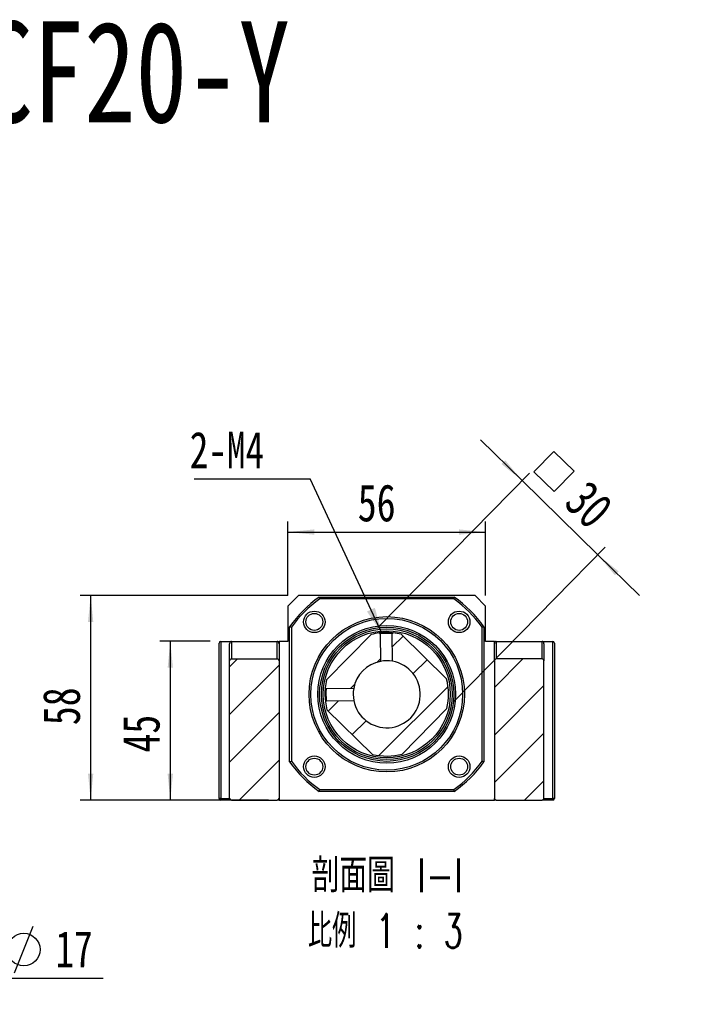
# Model space of a CAD drawing. Header units: millimetres. Extents: x 55 to 271, y 21 to 196.
# Tile 8 of 10: x 129 to 194, y 103 to 196. Entities that reach past the tile are written whole.
import ezdxf

# ---------------------------------------------------------------- set-up
doc = ezdxf.new("R2010")
doc.units = ezdxf.units.MM
doc.layers.add('FORMAT', color=7, linetype='Continuous')
doc.styles.add('SLDTEXTSTYLE0', font='TXT', dxfattribs={"width": 0.75})
doc.styles.add('SLDTEXTSTYLE1', font='TXT', dxfattribs={"width": 0.75, "bigfont": 'bigfont'})
doc.styles.add('SLDTEXTSTYLE3', font='TXT', dxfattribs={"width": 0.666667})
doc.styles.add('SLDTEXTSTYLE4', font='TXT', dxfattribs={"width": 0.65625, "bigfont": 'bigfont'})
doc.dimstyles.new('SLDDIMSTYLE2', dxfattribs={"dimtxt": 3.5, "dimasz": 2.5, "dimexe": 0, "dimexo": 0.0625, "dimgap": 0.875, "dimtad": 1, "dimlfac": 3, "dimrnd": 1e-09, "dimzin": 12, "dimdsep": 46, "dimtxsty": 'SLDTEXTSTYLE0', "dimsah": 1, "dimcen": 0.09, "dimadec": 0, "dimazin": 3, "dimtfac": 1, "dimtofl": 0, "dimtmove": 0, "dimatfit": 3, "dimfxl": 0, "dimfrac": 2, "dimtolj": 1, "dimtzin": 12, "dimarcsym": 0})
doc.dimstyles.new('SLDDIMSTYLE3', dxfattribs={"dimtxt": 3.5, "dimasz": 2.5, "dimexe": 0, "dimexo": 0.0625, "dimgap": 0.875, "dimtad": 1, "dimlfac": 3, "dimrnd": 1e-09, "dimzin": 12, "dimdsep": 46, "dimtxsty": 'SLDTEXTSTYLE0', "dimsah": 1, "dimcen": 0.09, "dimadec": 0, "dimazin": 3, "dimtfac": 1, "dimtmove": 0, "dimatfit": 0, "dimfxl": 0, "dimfrac": 2, "dimtolj": 1, "dimtzin": 12, "dimarcsym": 0})
doc.dimstyles.new('SLDDIMSTYLE4', dxfattribs={"dimtxt": 0.18, "dimasz": 2.5, "dimexe": 0, "dimexo": 0.0625, "dimgap": 0, "dimtad": 0, "dimtih": 1, "dimtoh": 1, "dimdec": 0, "dimrnd": 1e-09, "dimzin": 0, "dimdsep": 46, "dimtxsty": 'Standard', "dimsah": 1, "dimcen": 0.09, "dimadec": 0, "dimazin": 0, "dimtfac": 2.5, "dimtdec": 0, "dimtofl": 0, "dimtmove": 0, "dimatfit": 3, "dimfxl": 0, "dimfrac": 2, "dimtolj": 1, "dimtzin": 0, "dimarcsym": 0})

# ---------------------------------------------------------------- blocks, each defined once
blk = doc.blocks.new('SW_SYMBOL_HOLE_DIAM')
at = {"layer": 'FORMAT', "color": 0}
blk.add_line((300, 0), (700, 1000), dxfattribs=at)
blk.add_circle((500, 500), 350, dxfattribs=at)
blk = doc.blocks.new('SW_SYMBOL_HOLE_SPOT')
at = {"layer": 'FORMAT', "color": 0}
for p, q in [((0, 875), (0, 75)), ((1600, 75), (1600, 875)), ((0, 75), (1600, 75))]:
    blk.add_line(p, q, dxfattribs=at)
blk = doc.blocks.new('SW_NOTE_0')
at = {"layer": 'FORMAT', "color": 0}
blk.add_line((45.484, 0), (0, 0), dxfattribs=at)
at = {"layer": 'FORMAT', "color": 0, "xscale": 0.0043935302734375, "yscale": 0.0043935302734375, "zscale": 0.0043935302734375}
for name, p in [('SW_SYMBOL_HOLE_DIAM', (5.781, 0.54)), ('SW_SYMBOL_HOLE_DIAM', (35.787, 0.54)), ('SW_SYMBOL_HOLE_SPOT', (26.496, 0.54))]:
    blk.add_blockref(name, p, dxfattribs=at)
at = {"layer": 'FORMAT', "color": 0, "attachment_point": 1}
for s, insert, char_height, style in [('11\\M+18AD1\\M+190FA', (10.973, 4.497), 3.43958, 'SLDTEXTSTYLE1'), ('4 -', (0.45, 4.497), 3.4396, 'SLDTEXTSTYLE3'), ('17', (40.979, 4.497), 3.4396, 'SLDTEXTSTYLE0')]:
    blk.add_mtext(s, dxfattribs=dict(at, insert=insert, char_height=char_height, style=style))
blk = doc.blocks.new('_D_7')
at = {"layer": 'FORMAT', "color": 7}
for p, q in [((146.965, 137.747), (142.199, 137.747)), ((143.199, 137.747), (143.199, 122.747)), ((147.965, 122.747), (142.199, 122.747))]:
    blk.add_line(p, q, dxfattribs=at)
for points in [[(143.199, 137.747), (142.949, 135.247), (143.449, 135.247)], [(143.199, 122.747), (143.449, 125.247), (142.949, 125.247)]]:
    blk.add_solid(points, dxfattribs=at)
at = {"layer": 'FORMAT', "color": 7, "insert": (138.688, 127.238), "char_height": 3.5, "attachment_point": 1, "rotation": 90, "style": 'SLDTEXTSTYLE0'}
blk.add_mtext('45', dxfattribs=at)
blk = doc.blocks.new('_D_8')
at = {"layer": 'FORMAT', "color": 7}
for p, q in [((154.298, 142.08), (134.68, 142.08)), ((135.68, 142.08), (135.68, 122.747)), ((152.465, 122.747), (134.68, 122.747))]:
    blk.add_line(p, q, dxfattribs=at)
for points in [[(135.68, 142.08), (135.43, 139.58), (135.93, 139.58)], [(135.68, 122.747), (135.93, 125.247), (135.43, 125.247)]]:
    blk.add_solid(points, dxfattribs=at)
at = {"layer": 'FORMAT', "color": 7, "insert": (131.168, 129.827), "char_height": 3.5, "attachment_point": 1, "rotation": 90, "style": 'SLDTEXTSTYLE0'}
blk.add_mtext('58', dxfattribs=at)
blk = doc.blocks.new('_D_9')
at = {"layer": 'FORMAT', "color": 7}
for p, q in [((154.298, 142.08), (154.298, 149.068)), ((172.965, 142.08), (172.965, 149.068)), ((154.298, 148.068), (172.965, 148.068))]:
    blk.add_line(p, q, dxfattribs=at)
for points in [[(154.298, 148.068), (156.798, 147.818), (156.798, 148.318)], [(172.965, 148.068), (170.465, 148.318), (170.465, 147.818)]]:
    blk.add_solid(points, dxfattribs=at)
at = {"layer": 'FORMAT', "color": 7, "insert": (160.894, 152.58), "char_height": 3.5, "attachment_point": 1, "style": 'SLDTEXTSTYLE0'}
blk.add_mtext('56', dxfattribs=at)
blk = doc.blocks.new('SW_SYMBOL_MOD_BOX')
at = {"layer": 'FORMAT', "color": 0}
for p, q in [((200, 200), (200, 800)), ((200, 800), (800, 800)), ((800, 800), (800, 200)), ((200, 200), (800, 200))]:
    blk.add_line(p, q, dxfattribs=at)
blk = doc.blocks.new('_D_10')
at = {"layer": 'FORMAT', "color": 7}
for p, q in [((176.419, 152.925), (172.493, 156.776)), ((162.866, 139.107), (177.12, 153.638)), ((176.419, 152.925), (183.558, 145.922)), ((170.005, 132.105), (184.259, 146.636)), ((183.558, 145.922), (187.485, 142.071))]:
    blk.add_line(p, q, dxfattribs=at)
for points in [[(176.419, 152.925), (174.81, 154.854), (174.459, 154.497)], [(183.558, 145.922), (185.168, 143.993), (185.518, 144.35)]]:
    blk.add_solid(points, dxfattribs=at)
at = {"layer": 'FORMAT', "color": 7, "xscale": 0.004470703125, "yscale": 0.004470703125, "zscale": 0.004470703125, "rotation": 315.5537275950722}
blk.add_blockref('SW_SYMBOL_MOD_BOX', (176.264, 153.757), dxfattribs=at)
at = {"layer": 'FORMAT', "color": 7, "insert": (182.691, 153.168), "char_height": 3.5, "attachment_point": 1, "rotation": 315.55373, "style": 'SLDTEXTSTYLE0'}
blk.add_mtext('30', dxfattribs=at)
blk = doc.blocks.new('SW_NOTE_2')
at = {"layer": 'FORMAT', "color": 0, "char_height": 3.175, "attachment_point": 2}
for s, insert, style in [('\\M+19655\\M+196CA\\M+19AA4 I-I', (8.632, 4.093), 'SLDTEXTSTYLE1'), ('\\M+194E4\\M+197E1 1 : 3', (8.457, -1.141), 'SLDTEXTSTYLE4')]:
    blk.add_mtext(s, dxfattribs=dict(at, insert=insert, style=style))
blk = doc.blocks.new('SW_NOTE_3')
at = {"layer": 'FORMAT', "color": 0}
blk.add_line((-10.95, 0), (0, 0), dxfattribs=at)
at = {"layer": 'FORMAT', "color": 0, "insert": (-11.365, 4.453), "char_height": 3.4396, "attachment_point": 1, "style": 'SLDTEXTSTYLE0'}
blk.add_mtext('2-M4', dxfattribs=at)

msp = doc.modelspace()

# ---------------------------------------------------------------- hatches: boundary and pattern name
at = {"layer": 'FORMAT', "linetype": 'Continuous', "lineweight": 18}
h = msp.add_hatch(dxfattribs=at)
h.set_pattern_fill('ANSI31', color=256, style=0)
edge = h.paths.add_edge_path(flags=0)
edge.add_arc((163.6315, 132.7468), 5.8333, 187.021494, 194.551008)
edge.add_line((157.9853, 131.2812), (162.2754, 127.0733))
edge.add_arc((163.6315, 132.7468), 5.8333, 256.556447, 284.551008)
edge.add_line((165.0971, 127.1006), (169.305, 131.3906))
edge.add_arc((163.6315, 132.7468), 5.8333, 346.556447, 374.551008)
edge.add_line((169.2778, 134.2124), (164.9877, 138.4203))
edge.add_arc((163.6315, 132.7468), 5.8333, 76.556447, 84.085967)
edge.add_spline(control_points=[(164.2326, 138.5491), (164.225, 138.5414), (164.2174, 138.5337), (164.2099, 138.526), (164.2023, 138.5183), (164.1947, 138.5105), (164.1872, 138.5028), (164.1724, 138.4878), (164.1577, 138.4728), (164.143, 138.4578)], knot_values=[0, 0, 0, 0, 0.0000972, 0.0000972, 0.0000972, 0.0001945, 0.0001945, 0.0001945, 0.0003838, 0.0003838, 0.0003838, 0.0003838], weights=[1, 1, 1, 1, 1, 1, 1, 1, 1, 1], degree=3, periodic=0)
edge.add_line((164.143, 138.4578), (164.168, 135.8677))
edge.add_arc((163.6315, 132.7468), 3.1667, -169.138576, 80.246031, ccw=False)
edge.add_line((160.5216, 132.1501), (157.9315, 132.1251))
edge.add_spline(control_points=[(157.9315, 132.1251), (157.924, 132.1174), (157.9164, 132.1097), (157.9088, 132.1019), (157.9013, 132.0942), (157.8937, 132.0865), (157.8861, 132.0788), (157.8714, 132.0638), (157.8567, 132.0488), (157.8419, 132.0337)], knot_values=[0, 0, 0, 0, 0.0000972, 0.0000972, 0.0000972, 0.0001945, 0.0001945, 0.0001945, 0.0003838, 0.0003838, 0.0003838, 0.0003838], weights=[1, 1, 1, 1, 1, 1, 1, 1, 1, 1], degree=3, periodic=0)
h = msp.add_hatch(dxfattribs=at)
h.set_pattern_fill('ANSI31', color=256, style=0)
edge = h.paths.add_edge_path(flags=0)
edge.add_arc((163.6315, 132.7468), 5.8333, 166.556447, 174.086018)
edge.add_spline(control_points=[(157.8292, 133.3479), (157.837, 133.3403), (157.8447, 133.3327), (157.8524, 133.3252), (157.8601, 133.3176), (157.8678, 133.31), (157.8755, 133.3025), (157.8905, 133.2877), (157.9056, 133.273), (157.9206, 133.2583)], knot_values=[0, 0, 0, 0, 0.0000972, 0.0000972, 0.0000972, 0.0001945, 0.0001945, 0.0001945, 0.0003838, 0.0003838, 0.0003838, 0.0003838], weights=[1, 1, 1, 1, 1, 1, 1, 1, 1, 1], degree=3, periodic=0)
edge.add_line((157.9206, 133.2583), (160.5106, 133.2833))
edge.add_arc((163.6315, 132.7468), 3.1667, 100.861424, 170.246031, ccw=False)
edge.add_line((163.0348, 135.8568), (163.0098, 138.4468))
edge.add_spline(control_points=[(163.0098, 138.4468), (163.0021, 138.4544), (162.9944, 138.462), (162.9866, 138.4695), (162.9789, 138.4771), (162.9712, 138.4847), (162.9635, 138.4922), (162.9485, 138.5069), (162.9335, 138.5217), (162.9185, 138.5364)], knot_values=[0, 0, 0, 0, 0.0000972, 0.0000972, 0.0000972, 0.0001945, 0.0001945, 0.0001945, 0.0003838, 0.0003838, 0.0003838, 0.0003838], weights=[1, 1, 1, 1, 1, 1, 1, 1, 1, 1], degree=3, periodic=0)
edge.add_arc((163.6315, 132.7468), 5.8333, 97.021495, 104.551008)
edge.add_line((162.166, 138.393), (157.958, 134.103))
h = msp.add_hatch(dxfattribs=at)
h.set_pattern_fill('ANSI31', color=256, style=0)
edge = h.paths.add_edge_path(flags=0)
edge.add_line((153.4649, 122.9135), (153.4649, 135.9135))
edge.add_arc((153.2982, 135.9135), 0.1667, 0, 90)
edge.add_line((153.2982, 136.0802), (148.9649, 136.0802))
edge.add_arc((148.9649, 135.9135), 0.1667, 90, 180)
edge.add_line((148.7982, 135.9135), (148.7982, 122.9135))
edge.add_arc((148.9649, 122.9135), 0.1667, 180, 270)
edge.add_line((148.9649, 122.7468), (153.2982, 122.7468))
edge.add_arc((153.2982, 122.9135), 0.1667, 270, 360)
h = msp.add_hatch(dxfattribs=at)
h.set_pattern_fill('ANSI31', color=256, style=0)
edge = h.paths.add_edge_path(flags=0)
edge.add_line((178.2982, 136.0802), (173.9649, 136.0802))
edge.add_arc((173.9649, 135.9135), 0.1667, 90, 180)
edge.add_line((173.7982, 135.9135), (173.7982, 122.9135))
edge.add_arc((173.9649, 122.9135), 0.1667, 180, 270)
edge.add_line((173.9649, 122.7468), (178.2982, 122.7468))
edge.add_arc((178.2982, 122.9135), 0.1667, 270, 360)
edge.add_line((178.4649, 122.9135), (178.4649, 135.9135))
edge.add_arc((178.2982, 135.9135), 0.1667, 0, 90)

# ---------------------------------------------------------------- linework, layer by layer
at = {"color": 7, "linetype": 'Continuous', "lineweight": 25}
for p, q in [((155.2982, 142.0802), (154.2982, 141.0802)), ((171.9649, 142.0802), (155.2982, 142.0802)), ((157.2545, 141.9135), (170.0086, 141.9135)), ((169.9561, 141.7468), (157.307, 141.7468)), ((172.9649, 141.0802), (171.9649, 142.0802)), ((154.2982, 141.0802), (154.2982, 137.7468)), ((172.9649, 137.7468), (172.9649, 141.0802)), ((154.4649, 126.3698), (154.4649, 139.1239)), ((154.6315, 139.0714), (154.6315, 126.4223)), ((164.2097, 138.5514), (164.2326, 138.5491)), ((172.6315, 126.4223), (172.6315, 139.0714)), ((172.7982, 139.1239), (172.7982, 126.3698)), ((147.9649, 137.7468), (147.9649, 122.9135)), ((147.9649, 137.7468), (148.9649, 137.7468)), ((148.9649, 137.7468), (148.9649, 136.0802)), ((148.9649, 137.7468), (153.2982, 137.7468)), ((153.2982, 136.0802), (153.2982, 137.7468)), ((153.2982, 137.7468), (153.4649, 137.7468)), ((153.4649, 137.7468), (153.4649, 137.5111)), ((154.2982, 137.7468), (153.4649, 137.7468)), ((162.166, 138.393), (157.958, 134.103)), ((163.0278, 138.4495), (163.0098, 138.4468)), ((163.0098, 138.4468), (163.0348, 135.8568)), ((164.168, 135.8677), (164.143, 138.4578)), ((169.2778, 134.2124), (164.9877, 138.4203)), ((173.7982, 137.7468), (172.9649, 137.7468)), ((173.7982, 137.7468), (173.9649, 137.7468)), ((173.7982, 137.5111), (173.7982, 137.7468)), ((173.9649, 137.7468), (173.9649, 136.0802)), ((173.9649, 137.7468), (178.2982, 137.7468)), ((178.2982, 136.0802), (178.2982, 137.7468)), ((178.2982, 137.7468), (179.2982, 137.7468)), ((179.2982, 122.9135), (179.2982, 137.7468)), ((147.7982, 122.9135), (147.7982, 137.5802)), ((148.7982, 135.9135), (148.7982, 137.5111)), ((153.4649, 137.5111), (153.4649, 135.9135)), ((173.7982, 135.9135), (173.7982, 137.5111)), ((178.4649, 137.5111), (178.4649, 135.9135)), ((179.4649, 137.5802), (179.4649, 122.9135)), ((148.7982, 122.9135), (148.7982, 135.9135)), ((148.9649, 136.0802), (153.2982, 136.0802)), ((153.4649, 135.9135), (153.4649, 122.9135)), ((173.7982, 135.9135), (173.7982, 122.9135)), ((178.2982, 136.0802), (173.9649, 136.0802)), ((178.4649, 122.9135), (178.4649, 135.9135)), ((157.827, 133.325), (157.8292, 133.3479)), ((160.5106, 133.2833), (157.9206, 133.2583)), ((157.9289, 132.1431), (157.9315, 132.1251)), ((157.9315, 132.1251), (160.5216, 132.1501)), ((157.9853, 131.2812), (162.2754, 127.0733)), ((165.0971, 127.1006), (169.305, 131.3906)), ((157.307, 123.7468), (169.9561, 123.7468)), ((147.9649, 122.9135), (147.7982, 122.9135)), ((147.9649, 122.7468), (147.9649, 122.9135)), ((147.9649, 122.9135), (148.7982, 122.9135)), ((148.9649, 122.7468), (147.9649, 122.7468)), ((148.9649, 122.7468), (153.2982, 122.7468)), ((153.4649, 122.7468), (153.2982, 122.7468)), ((153.4649, 122.9135), (153.4649, 122.7468)), ((153.4649, 122.7468), (173.7982, 122.7468)), ((170.0086, 123.5802), (157.2545, 123.5802)), ((173.7982, 122.7468), (173.7982, 122.9135)), ((173.9649, 122.7468), (173.7982, 122.7468)), ((173.9649, 122.7468), (178.2982, 122.7468)), ((179.2982, 122.7468), (178.2982, 122.7468)), ((178.4649, 122.9135), (179.2982, 122.9135)), ((179.2982, 122.7468), (179.2982, 122.9135)), ((179.4649, 122.9135), (179.2982, 122.9135))]:
    msp.add_line(p, q, dxfattribs=at)
at = {"color": 7, "linetype": 'Continuous', "lineweight": 25, "flags": 128}
for points in [[(163.0098, 138.4468), (162.9866, 138.4695), (162.9635, 138.4922), (162.9185, 138.5364)], [(164.2326, 138.5491), (164.2099, 138.526), (164.1872, 138.5028), (164.143, 138.4578)], [(157.8292, 133.3479), (157.8524, 133.3252), (157.8755, 133.3025), (157.9206, 133.2583)], [(157.9315, 132.1251), (157.9088, 132.1019), (157.8861, 132.0788), (157.8419, 132.0337)]]:
    msp.add_lwpolyline(points, dxfattribs=at)
at = {"color": 7, "linetype": 'Continuous', "lineweight": 25}
for centre, radius in [((156.7962, 139.5822), 1.0167), ((170.4669, 139.5822), 1.0167), ((156.7962, 139.5822), 0.8), ((163.6315, 132.7468), 7.3333), ((163.6315, 132.7468), 7.1667), ((170.4669, 139.5822), 0.8), ((163.6315, 132.7468), 6.5), ((163.6315, 132.7468), 6.3333), ((163.6315, 132.7468), 6.1667), ((163.6315, 132.7468), 6), ((156.7962, 125.9115), 1.0167), ((156.7962, 125.9115), 0.8), ((170.4669, 125.9115), 1.0167), ((170.4669, 125.9115), 0.8)]:
    msp.add_circle(centre, radius, dxfattribs=at)
for centre, radius, start, end in [((163.6315, 132.7468), 11.1667, 124.82546, 145.17454), ((163.6315, 132.7468), 11, 125.096801, 144.903199), ((163.6315, 132.7468), 11, 35.096801, 54.903199), ((163.6315, 132.7468), 11.1667, 34.82546, 55.17454), ((163.6315, 132.7469), 5.8333, 84.559814, 96.899113), ((147.9649, 137.5802), 0.1667, 90, 180), ((163.6315, 132.7468), 5.8333, 97.021542, 104.551008), ((163.6173, 134.0247), 4.4641, 83.237466, 97.394649), ((163.6315, 132.7468), 5.8333, 76.556447, 84.085967), ((179.2982, 137.5802), 0.1667, 0, 90), ((148.9649, 135.9135), 0.1667, 90, 180), ((153.2982, 135.9135), 0.1667, 0, 90), ((163.6315, 132.7468), 3.1667, 100.861424, 170.246031), ((163.6315, 132.7468), 3.1667, 190.861424, 80.246031), ((163.6315, 132.7468), 3.1667, 80.246074, 100.861387), ((173.9649, 135.9135), 0.1667, 90, 180), ((178.2982, 135.9135), 0.1667, 0, 90), ((163.6315, 132.7468), 5.8333, 166.556447, 174.086018), ((163.6315, 132.7468), 5.8333, 346.556447, 14.551008), ((163.6314, 132.7468), 5.8332, 174.56151, 186.898259), ((162.3544, 132.7326), 4.4649, 173.238433, 187.39161), ((163.6315, 132.7468), 3.1667, 170.246074, 190.861387), ((163.6315, 132.7468), 5.8333, 187.021494, 194.551008), ((163.6315, 132.7468), 5.8333, 256.556447, 284.551008), ((163.6315, 132.7468), 11.1667, 214.82546, 235.17454), ((163.6315, 132.7468), 11, 215.096801, 234.903199), ((163.6315, 132.7468), 11, 305.096801, 324.903199), ((163.6315, 132.7468), 11.1667, 304.82546, 325.17454), ((147.9649, 122.9135), 0.1667, 180, 270), ((148.9649, 122.9135), 0.1667, 180, 270), ((153.2982, 122.9135), 0.1667, 270, 0), ((173.9649, 122.9135), 0.1667, 180, 270), ((178.2982, 122.9135), 0.1667, 270, 0), ((179.2982, 122.9135), 0.1667, 270, 0)]:
    msp.add_arc(centre, radius, start, end, dxfattribs=at)
for centre, start_param, end_param in [((148.9649, 137.5111), 3.1415927, 4.712389), ((153.2982, 137.5111), 1.5707963, 3.1415927), ((173.9649, 137.5111), 3.1415927, 4.712389), ((178.2982, 137.5111), 1.5707963, 3.1415927)]:
    msp.add_ellipse(centre, major_axis=(0, -0.2357), ratio=0.7071068, start_param=start_param, end_param=end_param, dxfattribs=at)
for points in [[(157.2545, 141.9135), (157.2719, 141.8579), (157.2894, 141.8024), (157.307, 141.7468)], [(170.0086, 141.9135), (169.9911, 141.8579), (169.9737, 141.8024), (169.9561, 141.7468)], [(154.6315, 139.0714), (154.576, 139.0889), (154.5204, 139.1064), (154.4649, 139.1239)], [(172.7982, 139.1239), (172.7426, 139.1064), (172.6871, 139.0889), (172.6315, 139.0714)], [(154.4649, 126.3698), (154.5204, 126.3872), (154.576, 126.4047), (154.6315, 126.4223)], [(172.7982, 126.3698), (172.7426, 126.3872), (172.6871, 126.4047), (172.6315, 126.4223)], [(157.2545, 123.5802), (157.2719, 123.6357), (157.2894, 123.6913), (157.307, 123.7468)], [(170.0086, 123.5802), (169.9911, 123.6357), (169.9737, 123.6913), (169.9561, 123.7468)]]:
    msp.add_open_spline(points, degree=3, dxfattribs=at)

# ---------------------------------------------------------------- block references
at = {"layer": 'FORMAT', "color": 7}
for name, p in [('SW_NOTE_3', (156.3987, 153.0865)), ('SW_NOTE_0', (91.3798, 105.8998))]:
    msp.add_blockref(name, p, dxfattribs=at)
at = {"layer": 'FORMAT'}
msp.add_blockref('SW_NOTE_2', (155.0355, 113.1326), dxfattribs=at)

# ---------------------------------------------------------------- texts
at = {"layer": 'FORMAT', "color": 7, "insert": (115.6244, 196.2853), "char_height": 9.525, "attachment_point": 1, "style": 'SLDTEXTSTYLE0'}
msp.add_mtext('MBCF20-Y', dxfattribs=at)

# ---------------------------------------------------------------- dimensions: what is measured, and where the dimension line sits
at = {"layer": 'FORMAT', "color": 7}
dim = msp.add_linear_dim(base=(183.5583, 145.9222), p1=(162.166, 138.393), p2=(169.305, 131.3906), angle=315.553728, text='{\\fGDT;o}<>', dimstyle='SLDDIMSTYLE3', dxfattribs=at)
dim.commit()
dim.dimension.update_dxf_attribs({"geometry": '_D_10', "text_midpoint": (179.5553, 149.8485), "dimtype": 160})
for base, p1, p2, angle, dimstyle, picture, middle in [((172.9649, 148.0685), (154.2982, 141.0802), (172.9649, 141.0802), 0, 'SLDDIMSTYLE3', '_D_9', (163.4803, 148.0685)), ((135.6797, 122.7468), (155.2982, 142.0802), (153.4649, 122.7468), 90, 'SLDDIMSTYLE2', '_D_8', (135.6797, 132.4135)), ((143.1995, 122.7468), (147.9649, 137.7468), (148.9649, 122.7468), 90, 'SLDDIMSTYLE2', '_D_7', (143.1995, 129.8237))]:
    dim = msp.add_linear_dim(base=base, p1=p1, p2=p2, angle=angle, dimstyle=dimstyle, dxfattribs=at)
    dim.commit()
    dim.dimension.update_dxf_attribs({"geometry": picture, "text_midpoint": middle, "dimtype": 160})

# ---------------------------------------------------------------- leaders
msp.add_leader([(163.1934, 138.4685), (156.3987, 153.0865)], dimstyle='SLDDIMSTYLE4', dxfattribs=at)

doc.saveas('drawing.dxf')
